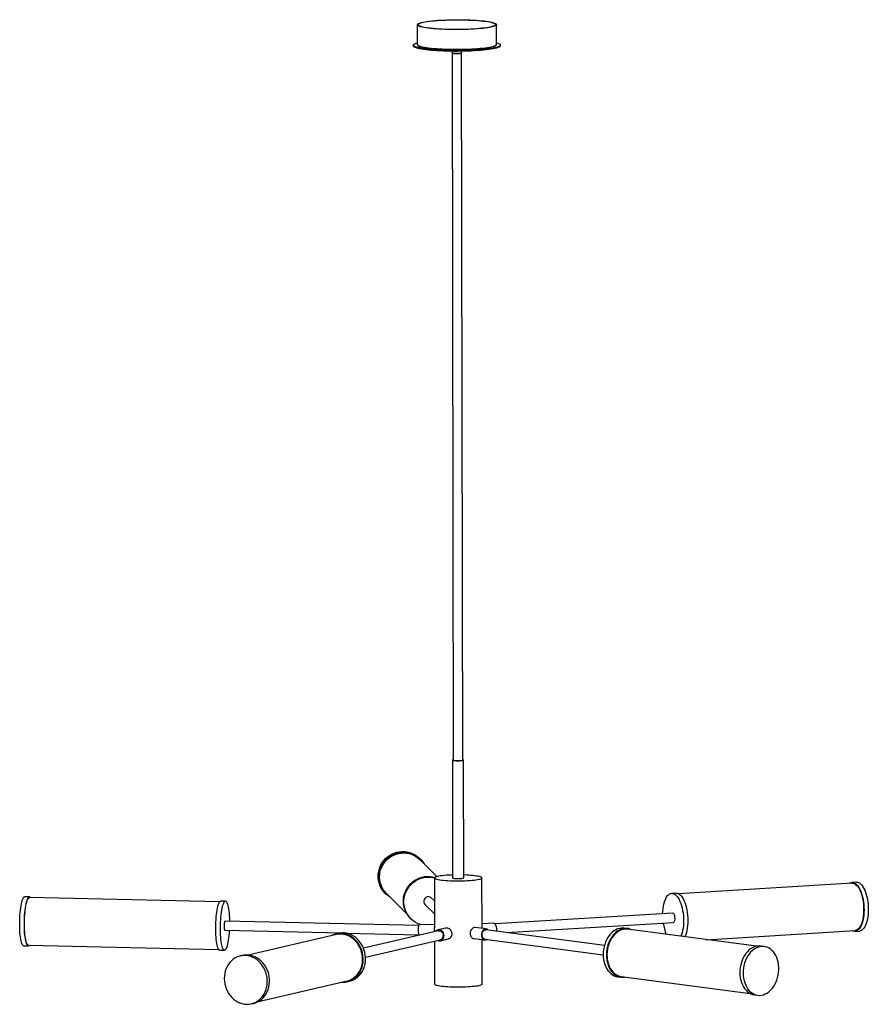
# Model space of a CAD drawing. Header units: millimetres. Extents: x -554 to 518, y -26 to 1218.
import ezdxf

# ---------------------------------------------------------------- set-up
doc = ezdxf.new("R2010")
doc.units = ezdxf.units.MM

msp = doc.modelspace()

# ---------------------------------------------------------------- linework, layer by layer
at = {"color": 7, "linetype": 'Continuous', "lineweight": 25}
for p, q in [((-51.9, 1211.2), (-51.9, 1186.4)), ((48.1, 1186.6), (48.1, 1211.4)), ((-56.9, 1185.4), (-56.9, 1184.4)), ((-51.9, 1186.4), (-51.9, 1186.4)), ((53.1, 1184.6), (53.1, 1185.6)), ((-7.9, 1177.7), (-6.5, 282.7)), ((5.5, 282.8), (4.1, 1177.7)), ((-7.4, 282.7), (-7.2, 133.9)), ((6.8, 133.9), (6.6, 282.8)), ((-48, 157.7), (-48.8, 158.5)), ((-27, 135.6), (-48.7, 157)), ((-30.2, 133.9), (-30.1, 70.9)), ((29.9, 70.1), (29.8, 134)), ((497.3, 127.3), (278.1, 113.9)), ((502.7, 128.6), (497.3, 128.3)), ((-92.3, 114.3), (-91.5, 113.6)), ((-90.8, 114.3), (-65.3, 89.1)), ((274.8, 114.7), (269.3, 114.4)), ((-541.7, 110), (-547.6, 110.2)), ((-301.5, 103.7), (-541.7, 109)), ((-294.2, 104.5), (-300, 104.7)), ((-42.1, 100.1), (-30.1, 88.4)), ((-30.2, 104.8), (-33.9, 108.5)), ((270.9, 89.3), (46.4, 75.7)), ((271.3, 89.2), (270.9, 89.3)), ((-49.8, 73.9), (-294.7, 79.4)), ((-60.5, 83), (-59.7, 82.2)), ((-30.1, 74.6), (-49.1, 75.1)), ((44.7, 76.7), (29.9, 75.8)), ((60.9, 64.8), (271.6, 77.6)), ((-295, 67.7), (-148.1, 64.4)), ((-154, 62.3), (-265.7, 36.5)), ((-151.4, 63.9), (-154.3, 63.2)), ((-142.9, 64.3), (-50.1, 62.2)), ((-25.5, 67.1), (-119.9, 45.3)), ((-16.1, 70.5), (-25.7, 68.2)), ((35.1, 69.4), (21.3, 71.2)), ((184.4, 48.5), (34.9, 68.2)), ((213.6, 70), (209.5, 70.6)), ((376.4, 47.5), (213.5, 69)), ((312.7, 55.9), (501, 67.4)), ((498.8, 66.7), (497.7, 67.2)), ((501, 66.4), (506.5, 66.7)), ((-117.3, 33.9), (-22.8, 55.7)), ((-30.1, 54), (-30, 0)), ((-22.6, 54.6), (-12.9, 56.8)), ((19.5, 57.3), (33.2, 55.5)), ((30, 0), (29.9, 55.9)), ((33.4, 56.6), (182.9, 36.9)), ((-549, 48.2), (-543.1, 48.1)), ((-543.1, 49.1), (-302.9, 43.7)), ((-301.4, 42.7), (-295.5, 42.5)), ((386.3, 47.2), (382.2, 47.8)), ((-272.6, 36), (-275.5, 35.3)), ((-252.3, -22), (-140.5, 3.8)), ((-140.3, 2.8), (-137.4, 3.5)), ((201.4, 9.1), (205.5, 8.6)), ((205.6, 9.5), (368.6, -12)), ((210.3, 8.6), (211.2, 8.8)), ((-261.5, -25.1), (-258.6, -24.5)), ((374.1, -13.7), (378.2, -14.2))]:
    msp.add_line(p, q, dxfattribs=at)
at = {"color": 7, "linetype": 'Continuous', "lineweight": 25, "flags": 128}
for points in [[(47.2, 1210.2), (46.2, 1209.7), (45, 1209.2), (43.3, 1208.7), (41.4, 1208.3), (39.2, 1207.8), (36.6, 1207.4), (33.8, 1207), (30.8, 1206.6), (27.5, 1206.3), (24, 1206), (20.3, 1205.7), (16.5, 1205.5), (12.6, 1205.3), (8.5, 1205.2), (4.4, 1205.1), (0.2, 1205.1), (-4, 1205), (-8.2, 1205.1), (-12.3, 1205.2), (-16.3, 1205.3), (-20.3, 1205.5), (-24.1, 1205.7), (-27.8, 1205.9), (-31.3, 1206.2), (-34.6, 1206.5), (-37.6, 1206.9), (-40.4, 1207.3), (-43, 1207.7), (-45.2, 1208.1), (-47.2, 1208.6), (-48.8, 1209.1), (-50.1, 1209.6), (-51, 1210.1), (-51.6, 1210.6), (-51.9, 1211.1), (-51.8, 1211.6), (-51.4, 1212.2), (-50.6, 1212.7), (-49.5, 1213.2), (-48, 1213.7), (-46.3, 1214.2), (-44.2, 1214.6), (-41.8, 1215.1), (-39.1, 1215.5), (-36.2, 1215.8), (-33, 1216.2), (-29.6, 1216.5), (-26.1, 1216.8), (-22.3, 1217), (-18.4, 1217.2), (-14.4, 1217.4), (-10.3, 1217.5), (-6.2, 1217.6), (-2, 1217.6), (2.2, 1217.6), (6.4, 1217.5), (10.5, 1217.4), (14.5, 1217.3), (18.4, 1217.1), (22.1, 1216.9), (25.7, 1216.6), (29.1, 1216.3), (32.3, 1216), (35.2, 1215.6), (37.9, 1215.2), (40.3, 1214.8), (42.4, 1214.3), (44.1, 1213.8), (45.6, 1213.3), (46.7, 1212.8), (47.5, 1212.3), (48, 1211.8), (48.1, 1211.3), (47.8, 1210.7), (47.2, 1210.2)], [(46.2, 1210.3), (45.3, 1209.7), (44, 1209.2), (42.4, 1208.8), (40.4, 1208.3), (38.2, 1207.8), (35.6, 1207.4), (32.8, 1207), (29.8, 1206.7), (26.5, 1206.4), (23, 1206.1), (19.3, 1205.8), (15.5, 1205.6), (11.6, 1205.4), (7.5, 1205.3), (3.4, 1205.2), (-0.7, 1205.2), (-4.9, 1205.2), (-9, 1205.2), (-13.1, 1205.3), (-17.1, 1205.4), (-21, 1205.6), (-24.8, 1205.8), (-28.4, 1206.1), (-31.8, 1206.4), (-35, 1206.7), (-37.9, 1207.1), (-40.6, 1207.5), (-43, 1207.9), (-45.1, 1208.3), (-46.9, 1208.8), (-48.4, 1209.3), (-49.6, 1209.8), (-50.4, 1210.3), (-50.8, 1210.8), (-50.9, 1211.4), (-50.7, 1211.9), (-50.1, 1212.4), (-49.1, 1212.9), (-47.8, 1213.4), (-46.2, 1213.9), (-44.3, 1214.4), (-42, 1214.8), (-39.5, 1215.2), (-36.7, 1215.6), (-33.6, 1216), (-30.4, 1216.3), (-26.9, 1216.6), (-23.2, 1216.8), (-19.4, 1217), (-15.4, 1217.2), (-11.4, 1217.3), (-7.3, 1217.4), (-3.1, 1217.5), (1, 1217.5), (5.2, 1217.4), (9.2, 1217.3), (13.3, 1217.2), (17.1, 1217), (20.9, 1216.8), (24.5, 1216.5), (27.9, 1216.3), (31.1, 1215.9), (34, 1215.6), (36.7, 1215.2), (39.2, 1214.7), (41.3, 1214.3), (43.1, 1213.8), (44.6, 1213.3), (45.7, 1212.8), (46.5, 1212.3), (47, 1211.8), (47.1, 1211.3), (46.8, 1210.8), (46.2, 1210.3)], [(52.1, 1184.3), (51.1, 1183.8), (49.8, 1183.2), (48.1, 1182.7), (46.1, 1182.2), (43.8, 1181.8), (41.2, 1181.3), (38.3, 1180.9), (35.1, 1180.5), (31.8, 1180.1), (28.1, 1179.8), (24.3, 1179.5), (20.4, 1179.2), (16.2, 1179), (12, 1178.9), (7.7, 1178.7), (3.3, 1178.7), (-1.1, 1178.6), (-5.6, 1178.6), (-10, 1178.7), (-14.3, 1178.8), (-18.6, 1178.9), (-22.7, 1179.1), (-26.8, 1179.3), (-30.6, 1179.6), (-34.3, 1179.9), (-37.8, 1180.2), (-41, 1180.6), (-44, 1181), (-46.7, 1181.5), (-49.1, 1181.9), (-51.2, 1182.4), (-53, 1182.9), (-54.5, 1183.4), (-55.6, 1184), (-56.4, 1184.5), (-56.8, 1185.1), (-56.9, 1185.6), (-56.6, 1186.2), (-55.9, 1186.7), (-54.9, 1187.3), (-53.6, 1187.8), (-51.9, 1188.3), (-51.9, 1188.3)], [(52.1, 1183.3), (51.1, 1182.8), (49.8, 1182.3), (48.1, 1181.7), (46.1, 1181.2), (43.8, 1180.8), (41.2, 1180.3), (38.3, 1179.9), (35.1, 1179.5), (31.8, 1179.1), (28.1, 1178.8), (24.3, 1178.5), (20.4, 1178.3), (16.2, 1178), (12, 1177.9), (7.7, 1177.7), (3.3, 1177.7), (-1.1, 1177.6), (-5.6, 1177.6), (-10, 1177.7), (-14.3, 1177.8), (-18.6, 1177.9), (-22.7, 1178.1), (-26.8, 1178.3), (-30.6, 1178.6), (-34.3, 1178.9), (-37.8, 1179.2), (-41, 1179.6), (-44, 1180), (-46.7, 1180.5), (-49.1, 1180.9), (-51.2, 1181.4), (-53, 1181.9), (-54.5, 1182.4), (-55.6, 1183), (-56.4, 1183.5), (-56.8, 1184.1), (-56.9, 1184.4)], [(44.2, 1183.5), (44, 1183.4), (42.4, 1183), (40.5, 1182.5), (38.2, 1182.1), (35.7, 1181.6), (32.9, 1181.2), (29.8, 1180.9), (26.5, 1180.6), (23.1, 1180.3), (19.4, 1180), (15.6, 1179.8), (11.6, 1179.6), (7.6, 1179.5), (3.5, 1179.4), (-0.7, 1179.4), (-4.8, 1179.4), (-9, 1179.4), (-13.1, 1179.5), (-17.1, 1179.7), (-21, 1179.8), (-24.7, 1180), (-28.3, 1180.3), (-31.7, 1180.6), (-34.9, 1180.9), (-37.9, 1181.3), (-40.6, 1181.7), (-43, 1182.1), (-45.1, 1182.6), (-46.9, 1183), (-47, 1183.1)], [(48.1, 1188.5), (49.3, 1188.1), (50.7, 1187.6), (51.8, 1187.1), (52.6, 1186.5), (53, 1186), (53.1, 1185.4), (52.8, 1184.9), (52.1, 1184.3)], [(-7.9, 1175.6), (-7.9, 1175.6), (-7.6, 1175.4), (-6.9, 1175.2), (-6, 1175.1), (-4.8, 1174.9), (-3.4, 1174.9), (-1.9, 1174.9), (-0.4, 1174.9), (1, 1175), (2.2, 1175.1), (3.2, 1175.2), (3.8, 1175.4), (4.1, 1175.6), (4.1, 1175.6)], [(4.1, 1175.6), (4, 1175.5), (3.6, 1175.3), (2.8, 1175.1), (1.7, 1175), (0.3, 1174.9), (-1.1, 1174.9), (-2.6, 1174.9), (-4.1, 1174.9), (-5.4, 1175), (-6.5, 1175.1), (-7.3, 1175.3), (-7.8, 1175.5), (-7.9, 1175.6)], [(-7.3, 282.9), (-7.4, 282.7), (-7.2, 282.5), (-6.6, 282.3), (-5.8, 282.2), (-4.6, 282), (-3.3, 281.9), (-1.8, 281.9), (-0.2, 281.9), (1.4, 281.9), (2.8, 282), (4.1, 282.1), (5.2, 282.2), (6, 282.4), (6.4, 282.6), (6.5, 282.8), (6.3, 283), (5.7, 283.2), (5.5, 283.2)], [(-6.5, 283.2), (-6.9, 283.1), (-7.3, 282.9)], [(-6.5, 282.7), (-6.4, 282.7), (-6.2, 282.5), (-5.5, 282.3), (-4.6, 282.2), (-3.3, 282.1), (-1.9, 282), (-0.4, 282), (1, 282), (2.4, 282.1), (3.7, 282.2), (4.6, 282.3), (5.3, 282.5), (5.5, 282.7), (5.5, 282.8)], [(-92.3, 114.3), (-94.3, 116.5), (-96.2, 119.1), (-97.9, 121.9), (-99.2, 124.8), (-100.2, 127.9), (-100.9, 131.1), (-101.2, 134.4), (-101.2, 137.6), (-100.9, 140.9), (-100.2, 144.1), (-99.1, 147.2), (-97.8, 150.2), (-96.1, 153.1), (-94.1, 155.7), (-91.9, 158.2), (-89.4, 160.4), (-86.8, 162.3), (-83.9, 163.9), (-80.9, 165.2), (-77.7, 166.2), (-74.5, 166.8), (-71.2, 167.1), (-68, 167.1), (-64.7, 166.7), (-61.5, 166), (-58.5, 164.9), (-55.5, 163.5), (-52.8, 161.8), (-50.2, 159.8), (-48.8, 158.5)], [(-85.4, 108.9), (-86.2, 109.4), (-88.8, 111.2), (-91.3, 113.3), (-93.5, 115.7), (-95.4, 118.3), (-97.1, 121.1), (-98.4, 124.1), (-99.5, 127.2), (-100.1, 130.4), (-100.5, 133.6), (-100.5, 136.9), (-100.1, 140.2), (-99.4, 143.4), (-98.4, 146.5), (-97, 149.5), (-95.3, 152.3), (-93.4, 155), (-91.1, 157.4), (-88.7, 159.6), (-86, 161.5), (-83.1, 163.1), (-80.1, 164.5), (-77, 165.4), (-73.7, 166.1), (-70.5, 166.4), (-67.2, 166.3), (-64, 166), (-60.8, 165.2), (-57.7, 164.1), (-54.8, 162.7), (-52, 161), (-49.4, 159.1), (-47.1, 156.8), (-45, 154.3), (-43.2, 151.6)], [(-90.8, 114.3), (-90.9, 114.3), (-93, 116.7), (-94.9, 119.3), (-96.5, 122.1), (-97.7, 125), (-98.7, 128.1), (-99.3, 131.2), (-99.5, 134.5), (-99.4, 137.7), (-99, 140.9), (-98.2, 144), (-97.1, 147.1), (-95.6, 150), (-93.9, 152.7), (-91.9, 155.2), (-89.6, 157.5), (-87.1, 159.6), (-84.3, 161.4), (-81.4, 162.8), (-78.4, 164), (-75.3, 164.8), (-72.1, 165.3), (-68.9, 165.4), (-65.7, 165.2), (-62.5, 164.6), (-59.4, 163.7), (-56.5, 162.5), (-53.7, 160.9), (-51.1, 159.1), (-48.7, 157)], [(-29.7, 134.6), (-30.1, 134.2), (-30.2, 133.8), (-29.9, 133.4), (-29.3, 133), (-28.4, 132.6), (-27.1, 132.2), (-25.5, 131.9), (-23.6, 131.5), (-21.4, 131.2), (-19, 131), (-16.3, 130.7), (-13.5, 130.5), (-10.5, 130.4), (-7.4, 130.3), (-4.2, 130.2), (-1, 130.2), (2.3, 130.2), (5.5, 130.2), (8.6, 130.3), (11.7, 130.5), (14.6, 130.7), (17.3, 130.9), (19.9, 131.2), (22.2, 131.5), (24.2, 131.8), (25.9, 132.1), (27.4, 132.5), (28.5, 132.9), (29.3, 133.3), (29.7, 133.7), (29.8, 134.1), (29.5, 134.5), (28.9, 134.9), (27.9, 135.3), (26.6, 135.7), (25, 136), (23.1, 136.3), (21, 136.6), (18.5, 136.9), (15.9, 137.1), (13.1, 137.3), (10.1, 137.5), (7, 137.6), (6.8, 137.6)], [(-7.2, 137.6), (-9.1, 137.5), (-12.1, 137.4), (-15, 137.2), (-17.8, 137), (-20.3, 136.7), (-22.6, 136.4), (-24.6, 136.1), (-26.4, 135.7), (-27.8, 135.4), (-28.9, 135), (-29.7, 134.6)], [(-60.5, 83), (-62.5, 85.1), (-64.4, 87.7), (-66.1, 90.5), (-67.4, 93.5), (-68.4, 96.6), (-69.1, 99.8), (-69.4, 103), (-69.4, 106.3), (-69.1, 109.6), (-68.4, 112.8), (-67.3, 115.9), (-66, 118.9), (-64.3, 121.7), (-62.3, 124.4), (-60.1, 126.8), (-57.6, 129), (-54.9, 130.9), (-52.1, 132.5), (-49.1, 133.8), (-45.9, 134.8), (-42.7, 135.5), (-39.4, 135.8), (-36.2, 135.7), (-32.9, 135.3), (-29.7, 134.6), (-29.7, 134.6)], [(-47.9, 75), (-48.5, 75.2), (-51.5, 76.5), (-54.4, 78), (-57, 79.9), (-59.5, 82), (-61.7, 84.4), (-63.6, 87), (-65.3, 89.8), (-66.6, 92.7), (-67.7, 95.8), (-68.3, 99), (-68.7, 102.3), (-68.7, 105.5), (-68.3, 108.8), (-67.6, 112), (-66.6, 115.1), (-65.2, 118.1), (-63.5, 121), (-61.6, 123.6), (-59.3, 126.1), (-56.9, 128.2), (-54.2, 130.2), (-51.3, 131.8), (-48.3, 133.1), (-45.2, 134.1), (-41.9, 134.7), (-38.7, 135), (-35.4, 135), (-32.2, 134.6), (-30.1, 134.2)], [(-7.2, 133.9), (-7.2, 133.9), (-7, 133.7), (-6.4, 133.5), (-5.5, 133.3), (-4.4, 133.2), (-3, 133.1), (-1.5, 133.1), (0, 133.1), (1.6, 133.1), (3.1, 133.2), (4.3, 133.3), (5.4, 133.4), (6.2, 133.6), (6.7, 133.8), (6.8, 133.9)], [(494, 127.1), (494.7, 127.5), (496, 128.1), (497.4, 128.3), (498.8, 128.2), (500.2, 127.7), (501.6, 126.9), (503, 125.7), (504.3, 124.2), (505.6, 122.4), (506.8, 120.4), (507.9, 118.1), (508.9, 115.5), (509.8, 112.7), (510.6, 109.8), (511.2, 106.7), (511.7, 103.5), (512.1, 100.3), (512.3, 97), (512.4, 93.7), (512.3, 90.4), (512.1, 87.3), (511.7, 84.2), (511.2, 81.3), (510.5, 78.6), (509.8, 76.1), (508.9, 73.8), (507.8, 71.8), (506.7, 70.1), (505.5, 68.7), (504.3, 67.6), (503, 66.8), (501.6, 66.4), (500.2, 66.4), (498.8, 66.7), (498.8, 66.7)], [(497.3, 127.3), (498.1, 127.3), (499.5, 127), (500.9, 126.3), (502.2, 125.3), (503.6, 124), (504.8, 122.4), (506.1, 120.5), (507.2, 118.3), (508.2, 115.9), (509.1, 113.2), (509.9, 110.4), (510.6, 107.4), (511.2, 104.3), (511.6, 101.1), (511.8, 97.9), (511.9, 94.6), (511.9, 91.4), (511.7, 88.3), (511.4, 85.2), (510.9, 82.3), (510.3, 79.6), (509.5, 77.1), (508.7, 74.8), (507.7, 72.8), (506.6, 71.1), (505.4, 69.7), (504.2, 68.6), (502.9, 67.9), (501.6, 67.5), (501, 67.4)], [(502.7, 128.6), (502.8, 128.6), (504.2, 128.5), (505.6, 128), (507, 127.2), (508.4, 126), (509.7, 124.6), (511, 122.8), (512.2, 120.7), (513.3, 118.4), (514.3, 115.8), (515.2, 113.1), (516, 110.1), (516.6, 107), (517.1, 103.8), (517.5, 100.6), (517.7, 97.3), (517.8, 94), (517.7, 90.8), (517.5, 87.6), (517.1, 84.5), (516.6, 81.6), (516, 78.9), (515.2, 76.4), (514.3, 74.1), (513.3, 72.1), (512.2, 70.4), (511, 69), (509.7, 67.9), (508.4, 67.2), (507, 66.8), (506.5, 66.7)], [(258, 88.5), (258, 88.8), (258.2, 92), (258.5, 95.1), (258.9, 98.1), (259.5, 100.9), (260.2, 103.5), (261.1, 105.9), (262, 108), (263.1, 109.9), (264.2, 111.5), (265.5, 112.7), (266.8, 113.6), (268.1, 114.2), (269.5, 114.4), (270.9, 114.3), (272.3, 113.8), (273.7, 113), (275.1, 111.8), (276.4, 110.4), (277.7, 108.6), (278.8, 106.5), (279.9, 104.2), (281, 101.6), (281.9, 98.9), (282.6, 95.9), (283.3, 92.8), (283.8, 89.7), (284.2, 86.4), (284.4, 83.1), (284.5, 79.8), (284.4, 76.6), (284.2, 73.4), (283.8, 70.3), (283.3, 67.4), (282.6, 64.7), (281.8, 62.2), (281, 60.1)], [(274.8, 114.7), (274.9, 114.7), (276.3, 114.6), (277.7, 114.1), (279.1, 113.3), (280.5, 112.2), (281.8, 110.7), (283.1, 108.9), (284.3, 106.9), (285.4, 104.5), (286.4, 102), (287.3, 99.2), (288.1, 96.3), (288.7, 93.2), (289.2, 90), (289.6, 86.7), (289.8, 83.4), (289.9, 80.1), (289.8, 76.9), (289.6, 73.7), (289.2, 70.7), (288.7, 67.8), (288, 65), (287.3, 62.5), (286.4, 60.3), (286, 59.5)], [(-549, 48.2), (-549.1, 48.2), (-549.7, 48.4), (-550.3, 49), (-550.8, 49.9), (-551.4, 51.1), (-551.9, 52.7), (-552.3, 54.6), (-552.8, 56.7), (-553.1, 59.1), (-553.4, 61.7), (-553.7, 64.5), (-553.9, 67.5), (-554, 70.6), (-554.1, 73.9), (-554.1, 77.1), (-554, 80.4), (-553.9, 83.7), (-553.7, 87), (-553.5, 90.1), (-553.1, 93.1), (-552.8, 96), (-552.4, 98.7), (-551.9, 101.1), (-551.4, 103.3), (-550.9, 105.2), (-550.3, 106.9), (-549.7, 108.2), (-549.1, 109.2), (-548.5, 109.8), (-547.9, 110.2), (-547.6, 110.2)], [(-542.6, 48.2), (-543.2, 48.1), (-543.8, 48.3), (-544.4, 48.9), (-544.9, 49.8), (-545.5, 51), (-546, 52.6), (-546.4, 54.4), (-546.9, 56.6), (-547.2, 59), (-547.5, 61.6), (-547.8, 64.4), (-548, 67.4), (-548.1, 70.5), (-548.2, 73.7), (-548.2, 77), (-548.1, 80.3), (-548, 83.6), (-547.8, 86.8), (-547.6, 90), (-547.2, 93), (-546.9, 95.9), (-546.5, 98.5), (-546, 101), (-545.5, 103.2), (-545, 105.1), (-544.4, 106.7), (-543.8, 108.1), (-543.2, 109.1), (-542.6, 109.7), (-542, 110), (-541.4, 110), (-540.8, 109.6), (-540.3, 109)], [(-543.1, 49.1), (-543.2, 49.1), (-543.7, 49.3), (-544.3, 49.9), (-544.9, 50.8), (-545.4, 52), (-545.9, 53.6), (-546.4, 55.5), (-546.8, 57.6), (-547.1, 60), (-547.4, 62.6), (-547.7, 65.4), (-547.8, 68.4), (-548, 71.5), (-548, 74.7), (-548, 77.9), (-547.9, 81.1), (-547.8, 84.4), (-547.6, 87.5), (-547.3, 90.6), (-547, 93.5), (-546.6, 96.3), (-546.2, 98.8), (-545.7, 101.1), (-545.2, 103.2), (-544.7, 105), (-544.1, 106.5), (-543.5, 107.6), (-542.9, 108.4), (-542.3, 108.9), (-541.7, 109)], [(-301.4, 42.7), (-301.5, 42.7), (-302.1, 42.9), (-302.7, 43.5), (-303.2, 44.4), (-303.8, 45.6), (-304.3, 47.2), (-304.8, 49), (-305.2, 51.2), (-305.5, 53.6), (-305.9, 56.2), (-306.1, 59), (-306.3, 62), (-306.4, 65.1), (-306.5, 68.3), (-306.5, 71.6), (-306.4, 74.9), (-306.3, 78.2), (-306.1, 81.4), (-305.9, 84.6), (-305.6, 87.6), (-305.2, 90.5), (-304.8, 93.1), (-304.3, 95.6), (-303.8, 97.8), (-303.3, 99.7), (-302.7, 101.4), (-302.1, 102.7), (-301.5, 103.7), (-300.9, 104.3), (-300.3, 104.6), (-300, 104.7)], [(-295, 42.7), (-295.6, 42.5), (-296.2, 42.8), (-296.8, 43.3), (-297.4, 44.2), (-297.9, 45.5), (-298.4, 47.1), (-298.9, 48.9), (-299.3, 51.1), (-299.6, 53.5), (-300, 56.1), (-300.2, 58.9), (-300.4, 61.9), (-300.5, 65), (-300.6, 68.2), (-300.6, 71.5), (-300.6, 74.8), (-300.4, 78.1), (-300.2, 81.3), (-300, 84.5), (-299.7, 87.5), (-299.3, 90.3), (-298.9, 93), (-298.4, 95.5), (-297.9, 97.7), (-297.4, 99.6), (-296.8, 101.2), (-296.2, 102.6), (-295.6, 103.5), (-295, 104.2), (-294.4, 104.5), (-293.8, 104.5), (-293.2, 104.1), (-292.6, 103.3), (-292.1, 102.2), (-291.5, 100.8), (-291, 99.1), (-290.6, 97.1), (-290.2, 94.8), (-289.9, 92.3), (-289.6, 89.6), (-289.4, 86.7), (-289.2, 83.6), (-289.1, 80.5), (-289.1, 79.3)], [(271.6, 77.6), (272.1, 77.8), (272.6, 78.3), (273.1, 79.1), (273.5, 80.2), (273.7, 81.6), (273.7, 83), (273.6, 84.5), (273.4, 85.9), (273, 87.1), (272.5, 88.1), (271.9, 88.9), (271.3, 89.2)], [(-294.7, 79.4), (-294.8, 79.4), (-295.1, 79), (-295.3, 78.4), (-295.6, 77.4), (-295.7, 76.2), (-295.9, 74.8), (-295.9, 73.4), (-295.9, 71.9), (-295.8, 70.6), (-295.7, 69.4), (-295.5, 68.5), (-295.3, 67.9), (-295, 67.7), (-295, 67.7)], [(-50.5, 67.2), (-50.5, 68.8), (-50.4, 70.3), (-50.3, 71.7), (-50.1, 72.9), (-49.8, 73.9), (-49.5, 74.6), (-49.2, 75), (-49.1, 75.1)], [(44.7, 76.7), (45.1, 76.7), (45.8, 76.3), (46.4, 75.6), (47, 74.7), (47.4, 73.4), (47.8, 72), (48, 70.5), (48.1, 68.9), (48, 67.4), (47.9, 66.5)], [(-289.3, 67.6), (-289.3, 67.4), (-289.6, 64.2), (-289.8, 61.1), (-290.2, 58.1), (-290.6, 55.4), (-291, 52.8), (-291.5, 50.5), (-292, 48.4), (-292.6, 46.6), (-293.2, 45.1), (-293.7, 44), (-294.4, 43.2), (-295, 42.7)], [(-147.2, 2.3), (-146.4, 2.2), (-143.5, 2.3), (-140.7, 2.7), (-137.9, 3.5), (-135.2, 4.6), (-132.7, 6.1), (-130.4, 7.8), (-128.2, 9.8), (-126.3, 12.1), (-124.5, 14.6), (-123.1, 17.4), (-121.9, 20.3), (-121, 23.3), (-120.4, 26.5), (-120.1, 29.7), (-120.2, 33), (-120.5, 36.3), (-121.1, 39.5), (-122, 42.7), (-123.3, 45.7), (-124.7, 48.6), (-126.5, 51.4), (-128.5, 53.9), (-130.6, 56.2), (-133, 58.2), (-135.6, 60), (-138.2, 61.4), (-141, 62.5), (-143.9, 63.3), (-146.7, 63.7), (-149.6, 63.8), (-152.5, 63.6), (-155.3, 63), (-158, 62), (-160.6, 60.8), (-160.6, 60.7)], [(-140.5, 3.8), (-138.1, 4.5), (-135.5, 5.6), (-133, 7.1), (-130.7, 8.8), (-128.6, 10.8), (-126.7, 13.1), (-125, 15.6), (-123.7, 18.3), (-122.5, 21.2), (-121.7, 24.3), (-121.2, 27.4), (-121, 30.6), (-121.1, 33.8), (-121.5, 37), (-122.2, 40.2), (-123.2, 43.3), (-124.5, 46.3), (-126, 49.1), (-127.8, 51.7), (-129.8, 54.1), (-132.1, 56.2), (-134.5, 58.1), (-137, 59.7), (-139.7, 61), (-142.5, 62), (-145.3, 62.6), (-148.2, 62.8), (-151, 62.7), (-153.8, 62.3), (-154, 62.3)], [(-137.4, 3.5), (-135, 4.2), (-132.4, 5.3), (-129.8, 6.7), (-127.5, 8.5), (-125.3, 10.5), (-123.4, 12.8), (-121.7, 15.3), (-120.2, 18), (-119, 20.9), (-118.1, 24), (-117.5, 27.1), (-117.3, 30.4), (-117.3, 33.7), (-117.6, 36.9), (-118.2, 40.2), (-119.2, 43.3), (-120.4, 46.4), (-121.9, 49.3), (-123.6, 52), (-125.6, 54.6), (-127.8, 56.9), (-130.1, 58.9), (-132.7, 60.6), (-135.4, 62.1), (-138.1, 63.2), (-141, 64), (-143.9, 64.4), (-146.8, 64.5), (-149.6, 64.2), (-151.4, 63.9)], [(-18, 61), (-18.2, 62.6), (-18.6, 64.1), (-19.4, 65.4), (-20.3, 66.6), (-21.5, 67.5), (-22.8, 68.1), (-24.2, 68.4), (-25.5, 68.3), (-26.8, 67.9), (-28, 67.1), (-28.7, 66.4)], [(-25.5, 67.1), (-25.3, 67.2), (-24, 67.2), (-22.7, 66.9), (-21.6, 66.2), (-20.5, 65.3), (-19.7, 64.1), (-19.2, 62.7), (-19, 61.3)], [(37.7, 67.9), (37.3, 68.3), (36.4, 69), (35.3, 69.3), (34.1, 69.4), (33, 69.1), (31.9, 68.4), (31, 67.5), (30.2, 66.3), (29.6, 64.9), (29.2, 63.4), (29.1, 61.8), (29.2, 60.3), (29.6, 58.9), (30.2, 57.6), (31, 56.6), (32, 55.9), (33, 55.5), (34.2, 55.5), (35.3, 55.8), (36.1, 56.3)], [(33.4, 56.6), (32.5, 56.9), (31.5, 57.5), (30.8, 58.5), (30.2, 59.7), (29.9, 61), (29.9, 62.5), (30.1, 63.9), (30.6, 65.3), (31.3, 66.5), (32.2, 67.4), (33.2, 68), (34.3, 68.3), (34.9, 68.2)], [(209.5, 70.6), (208.3, 70.7), (205.9, 70.6), (203.5, 70.2), (201.1, 69.5), (198.8, 68.4), (196.5, 67), (194.4, 65.3), (192.3, 63.3), (190.5, 61.1), (188.7, 58.6), (187.2, 55.9), (185.9, 53), (184.8, 49.9), (184, 46.8), (183.3, 43.5), (183, 40.3), (182.9, 37), (183, 33.7), (183.4, 30.5), (184.1, 27.5), (185, 24.5), (186.1, 21.8), (187.4, 19.2), (189, 16.9), (190.7, 14.8), (192.6, 13), (194.6, 11.6), (196.8, 10.4), (199.1, 9.6), (201.4, 9.1)], [(219.1, 68.3), (217.1, 69.2), (214.8, 69.8), (212.4, 70.1), (210, 70.1), (207.6, 69.7), (205.2, 69), (202.9, 67.9), (200.6, 66.5), (198.5, 64.8), (196.5, 62.8), (194.6, 60.5), (192.9, 58), (191.3, 55.3), (190, 52.4), (188.9, 49.4), (188.1, 46.2), (187.5, 43), (187.1, 39.7), (187, 36.4), (187.1, 33.2), (187.5, 30), (188.2, 26.9), (189.1, 24), (190.2, 21.2), (191.5, 18.7), (193.1, 16.3), (194.8, 14.3), (196.7, 12.5), (198.8, 11), (200.9, 9.9), (203.2, 9), (205.5, 8.6), (207.9, 8.4), (210.3, 8.6), (210.3, 8.6)], [(213.5, 69), (211.2, 69.2), (208.8, 69), (206.5, 68.4), (204.1, 67.5), (201.9, 66.3), (199.7, 64.7), (197.7, 62.9), (195.8, 60.8), (194, 58.4), (192.4, 55.8), (191.1, 53), (189.9, 50), (189, 47), (188.3, 43.8), (187.9, 40.6), (187.7, 37.3), (187.8, 34.1), (188.1, 31), (188.7, 27.9), (189.5, 25), (190.6, 22.3), (191.9, 19.7), (193.4, 17.4), (195.1, 15.3), (196.9, 13.5), (198.9, 12), (201.1, 10.9), (203.3, 10), (205.6, 9.6), (205.6, 9.5)], [(-26.1, 55), (-25.5, 54.7), (-24.1, 54.5), (-22.8, 54.6), (-21.5, 55), (-20.3, 55.7), (-19.4, 56.8), (-18.6, 58), (-18.2, 59.5), (-18, 61)], [(-541.6, 49), (-541.9, 48.7), (-542.6, 48.2)], [(382.2, 47.8), (381, 47.9), (378.6, 47.8), (376.2, 47.5), (373.8, 46.7), (371.4, 45.7), (369.2, 44.3), (367, 42.6), (365, 40.6), (363.1, 38.3), (361.4, 35.8), (359.9, 33.1), (358.6, 30.2), (357.5, 27.1), (356.6, 24), (356, 20.8), (355.6, 17.5), (355.5, 14.2), (355.7, 10.9), (356.1, 7.8), (356.7, 4.7), (357.6, 1.7), (358.7, -1), (360.1, -3.6), (361.6, -5.9), (363.4, -8), (365.3, -9.8), (367.3, -11.2), (369.5, -12.4), (371.7, -13.2), (374.1, -13.7)], [(383, -14.2), (385.4, -13.6), (387.7, -12.7), (390, -11.5), (392.2, -9.9), (394.3, -8), (396.3, -5.9), (398.1, -3.5), (399.7, -0.9), (401.1, 1.9), (402.3, 4.9), (403.3, 8), (404, 11.2), (404.5, 14.4), (404.8, 17.7), (404.8, 21), (404.5, 24.2), (404, 27.3), (403.2, 30.4), (402.2, 33.2), (401, 35.9), (399.5, 38.3), (397.9, 40.5), (396, 42.4), (394.1, 44.1), (392, 45.4), (389.7, 46.4), (387.4, 47), (385.1, 47.3), (382.7, 47.3), (380.3, 46.9), (377.9, 46.2), (375.6, 45.1), (373.3, 43.7), (371.1, 42), (369.1, 40), (367.2, 37.8), (365.5, 35.3), (364, 32.5), (362.7, 29.6), (361.6, 26.6), (360.7, 23.4), (360.1, 20.2), (359.8, 16.9), (359.6, 13.6), (359.8, 10.4), (360.2, 7.2), (360.8, 4.1), (361.7, 1.2), (362.9, -1.6), (364.2, -4.1), (365.7, -6.5), (367.5, -8.5), (369.4, -10.3), (371.4, -11.8), (373.6, -12.9), (375.9, -13.8), (378.2, -14.2), (380.6, -14.4), (383, -14.2)], [(-267.6, -25.7), (-264.7, -25.6), (-261.9, -25.2), (-259.1, -24.4), (-256.5, -23.3), (-253.9, -21.9), (-251.6, -20.2), (-249.4, -18.1), (-247.5, -15.8), (-245.8, -13.3), (-244.3, -10.6), (-243.1, -7.7), (-242.2, -4.6), (-241.6, -1.5), (-241.4, 1.8), (-241.4, 5), (-241.7, 8.3), (-242.3, 11.6), (-243.3, 14.7), (-244.5, 17.8), (-246, 20.7), (-247.7, 23.4), (-249.7, 25.9), (-251.9, 28.2), (-254.2, 30.3), (-256.8, 32), (-259.4, 33.4), (-262.2, 34.6), (-265.1, 35.3), (-268, 35.8), (-270.8, 35.9), (-273.7, 35.6), (-276.5, 35), (-279.2, 34.1), (-281.8, 32.8), (-284.3, 31.2), (-286.5, 29.3), (-288.6, 27.2), (-290.4, 24.8), (-292, 22.1), (-293.3, 19.3), (-294.4, 16.3), (-295.1, 13.2), (-295.5, 10), (-295.7, 6.8), (-295.5, 3.5), (-295, 0.2), (-294.2, -3), (-293.2, -6.1), (-291.8, -9.1), (-290.2, -11.9), (-288.3, -14.6), (-286.3, -17), (-284, -19.1), (-281.5, -21), (-278.9, -22.6), (-276.2, -23.9), (-273.4, -24.8), (-270.5, -25.5), (-267.6, -25.7)], [(-258.6, -24.5), (-256.2, -23.8), (-253.6, -22.7), (-251, -21.2), (-248.7, -19.5), (-246.5, -17.5), (-244.6, -15.2), (-242.9, -12.7), (-241.4, -9.9), (-240.2, -7), (-239.3, -4), (-238.8, -0.8), (-238.5, 2.4), (-238.5, 5.7), (-238.8, 9), (-239.4, 12.2), (-240.4, 15.4), (-241.6, 18.4), (-243.1, 21.3), (-244.8, 24.1), (-246.8, 26.6), (-249, 28.9), (-251.4, 30.9), (-253.9, 32.7), (-256.6, 34.1), (-259.3, 35.2), (-262.2, 36), (-265.1, 36.5), (-268, 36.5), (-270.8, 36.3), (-272.6, 36)], [(-30, 0), (-30, -0.2), (-29.7, -0.6), (-29.1, -1), (-28.1, -1.4), (-26.9, -1.7), (-25.2, -2.1), (-23.3, -2.4), (-21.2, -2.7), (-18.7, -3), (-16.1, -3.2), (-13.3, -3.4), (-10.3, -3.6), (-7.2, -3.7), (-4, -3.7), (-0.8, -3.8), (2.5, -3.8), (5.7, -3.7), (8.9, -3.6), (11.9, -3.4), (14.8, -3.3), (17.5, -3), (20.1, -2.8), (22.4, -2.5), (24.4, -2.2), (26.1, -1.8), (27.6, -1.4), (28.7, -1.1), (29.5, -0.7), (29.9, -0.3), (30, 0)]]:
    msp.add_lwpolyline(points, dxfattribs=at)
at = {"color": 8, "linetype": 'Continuous', "lineweight": 25, "flags": 128}
msp.add_lwpolyline([(-51.9, 1186.4), (-51.9, 1186.3), (-51.6, 1185.8), (-51, 1185.3), (-50, 1184.8), (-48.7, 1184.3), (-47.1, 1183.8), (-45.2, 1183.3), (-42.9, 1182.9), (-40.4, 1182.5), (-37.6, 1182.1), (-34.5, 1181.7), (-31.2, 1181.4), (-27.8, 1181.1), (-24.1, 1180.9), (-20.3, 1180.6), (-16.3, 1180.5), (-12.2, 1180.4), (-8.1, 1180.3), (-3.9, 1180.2), (0.2, 1180.2), (4.4, 1180.3), (8.5, 1180.4), (12.6, 1180.5), (16.6, 1180.7), (20.4, 1180.9), (24.1, 1181.2), (27.5, 1181.5), (30.8, 1181.8), (33.9, 1182.2), (36.7, 1182.6), (39.2, 1183), (41.4, 1183.5), (43.4, 1183.9), (45, 1184.4), (46.3, 1184.9), (47.2, 1185.4)], dxfattribs=at)
at = {"color": 8, "linetype": 'Continuous', "lineweight": 25}
msp.add_arc((46.7, 1186.8), 1.44, 292.6751, 353.7912, dxfattribs=at)
at = {"color": 7, "linetype": 'Continuous', "lineweight": 25}
for centre, radius, start, end in [((51.5, 1184.8), 1.61, 293.1008, 353.3656), ((-37.9, 104.2), 5.86, 88.9082, 224.6141), ((-37.9, 104.4), 5.7, 45.4499, 89.3275), ((314.1, 84.1), 55.8, 187.4922, 202.7436), ((-33.7, 66.4), 16.9, 177.3298, 196.9056), ((-24.3, 60.8), 5.27, 285.7885, 5.1328)]:
    msp.add_arc(centre, radius, start, end, dxfattribs=at)
for points, knots in [([(-51.9, 1186.4), (-51.8, 1186.2), (-51.8, 1185.7), (-51.4, 1185.1), (-50.7, 1184.5), (-49.8, 1184), (-48.7, 1183.5), (-47.7, 1183.2), (-47.3, 1183.1)], [0, 0, 0, 0, 0.126199, 0.264926, 0.424208, 0.623746, 0.844169, 1, 1, 1, 1]), ([(44.5, 1183.6), (44.8, 1183.7), (45.5, 1183.9), (46.3, 1184.3), (46.7, 1184.5), (46.8, 1184.6)], [0, 0, 0, 0, 0.300918, 0.820429, 1, 1, 1, 1]), ([(46.8, 1184.6), (47, 1184.7), (47.3, 1185), (47.8, 1185.5), (48.1, 1186.1), (48.1, 1186.4), (48.1, 1186.6)], [0, 0, 0, 0, 0.22547, 0.566486, 0.854026, 1, 1, 1, 1]), ([(-30.1, 66.1), (-30.1, 66.7), (-30.1, 68.2), (-30.1, 69.9), (-30.1, 70.8), (-30.1, 70.9)], [0, 0, 0, 0, 0.41243, 0.862842, 1, 1, 1, 1]), ([(-13, 56.9), (-12.6, 57), (-11.6, 57.2), (-10, 58.3), (-8.6, 60.1), (-7.9, 62.4), (-8, 64.7), (-8.9, 66.9), (-10.3, 68.8), (-12.2, 70.1), (-14.3, 70.7), (-15.5, 70.5), (-16.1, 70.4)], [0, 0, 0, 0, 0.055378, 0.160656, 0.268417, 0.376552, 0.482182, 0.586377, 0.692394, 0.80067, 0.908172, 1, 1, 1, 1]), ([(21.3, 71.1), (21.1, 71.2), (20.3, 71.3), (18.9, 70.8), (17.2, 69.6), (15.8, 67.8), (14.9, 65.8), (14.8, 64.3), (14.8, 63.7)], [0, 0, 0, 0, 0.085908, 0.273983, 0.461324, 0.652677, 0.846935, 1, 1, 1, 1]), ([(14.8, 63.7), (14.9, 63), (15, 61.4), (16, 59.4), (17.5, 58), (18.8, 57.3), (19.4, 57.4), (19.5, 57.4)], [0, 0, 0, 0, 0.238476, 0.476792, 0.719226, 0.964521, 1, 1, 1, 1])]:
    msp.add_open_spline(points, degree=3, knots=knots, dxfattribs=at)

doc.saveas('drawing.dxf')
